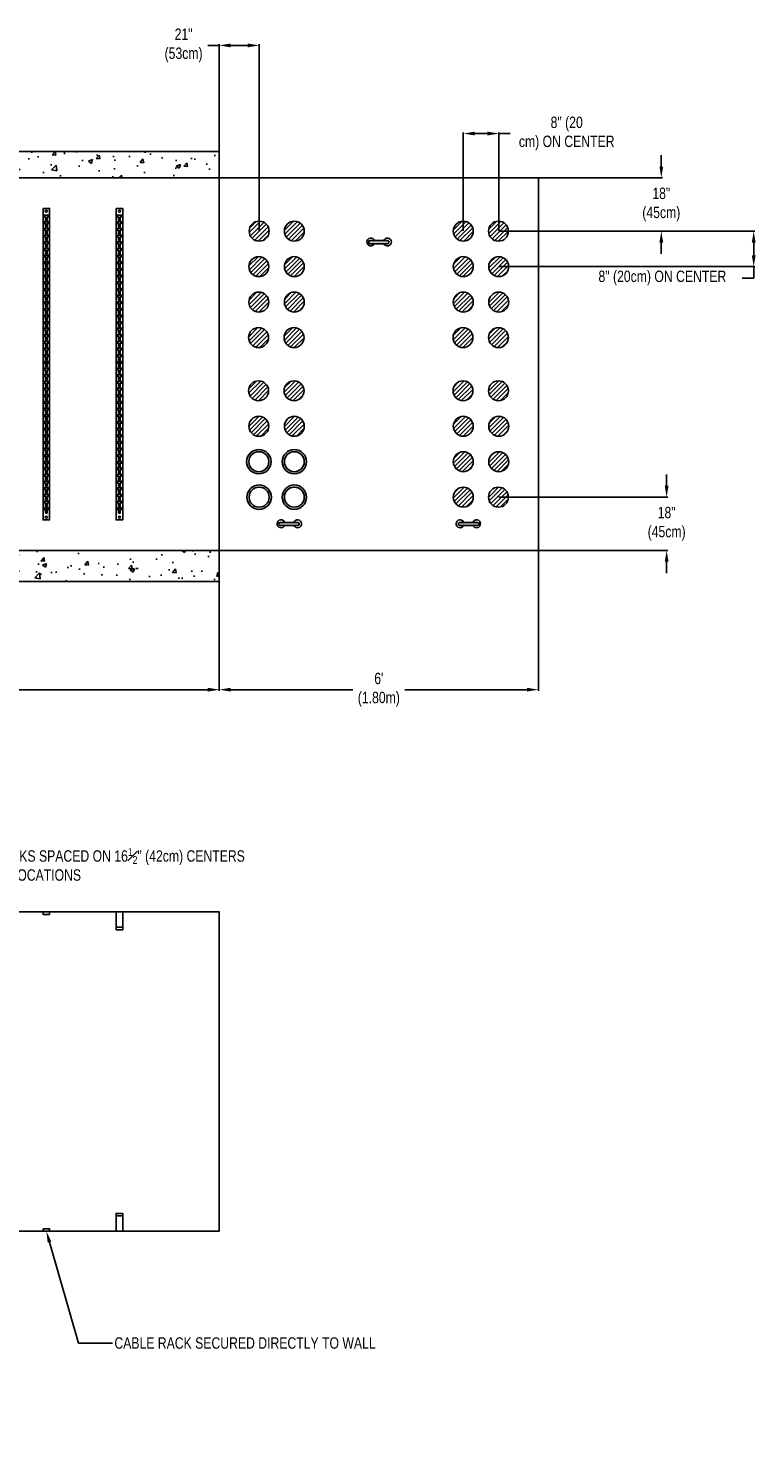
# Model space of a CAD drawing. Header units: inches. Extents: x 65 to 2519, y -54 to 399.
# Tile 10 of 21: x 872 to 991, y 15 to 248. Entities that reach past the tile are written whole.
import ezdxf
from ezdxf import colors
from ezdxf.entities.mleader import LeaderData, LeaderLine
from ezdxf.math import Vec2, Vec3

# ---------------------------------------------------------------- set-up
doc = ezdxf.new("R2010")
doc.units = ezdxf.units.IN
doc.header["$MEASUREMENT"] = 0
for name, color, linetype in [('Dimension', 7, 'Continuous'), ('Drawing Notes', 7, 'Continuous'), ('Manhole', 30, 'Continuous')]:
    doc.layers.add(name, color=color, linetype=linetype)
doc.styles.add('120', font='FSIMPLEX.SHX', dxfattribs={"width": 0.8, "height": 1.8674})
doc.styles.get("Standard").update_dxf_attribs({"font": 'fsimplex.shx', "width": 0.8})
doc.dimstyles.get("Standard").update_dxf_attribs({"dimtxt": 1.8674, "dimasz": 1.8674, "dimexe": 0.18, "dimexo": 0.0625, "dimgap": 0.09, "dimtad": 0, "dimtih": 1, "dimtoh": 1, "dimdec": 4, "dimzin": 0, "dimdsep": 46, "dimtxsty": '120', "dimcen": 0.09, "dimclrd": 256, "dimclre": 256, "dimclrt": 256, "dimadec": 0, "dimazin": 0, "dimtfac": 1, "dimtdec": 4, "dimtofl": 0, "dimtmove": 0, "dimatfit": 3, "dimfxl": 1, "dimtolj": 1, "dimtzin": 0, "dimarcsym": 0})
pattern_1 = [(45, (0, 0), (-0.3535533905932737, 0.3535533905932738), [])]
pattern_2 = [(45, (0, 9.4777895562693), (-0.3535533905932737, 0.3535533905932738), [])]

# ---------------------------------------------------------------- blocks, each defined once
blk = doc.blocks.new('Pulling_in_iron_ A')
h = blk.add_hatch(color=256)
h.dxf.hatch_style = 1
edge = h.paths.add_edge_path()
edge.add_line((-0.01703741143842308, 0.2298682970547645), (2.828073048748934, 0.2298682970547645))
edge.add_arc((2.828073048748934, -0.02752934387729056), 0.2573976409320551, -90, 90, ccw=False)
edge.add_line((2.828073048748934, -0.2849269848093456), (-0.01703741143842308, -0.284926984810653))
edge.add_arc((-0.01775485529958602, -0.02752934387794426), 0.2573986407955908, 89.84030001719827, 270.1596999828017, ccw=False)
at = {"linetype": 'Continuous'}
blk.add_lwpolyline([(-0.01703741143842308, 0.2298682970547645), (2.828073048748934, 0.2298682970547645, -0.9999999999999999), (2.828073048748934, -0.2849269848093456), (-0.01703741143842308, -0.284926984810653, -1.002791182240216)], format="xyb", close=True, dxfattribs=at)
for centre, start, end in [((0, 0), 20.77905878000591, 333.9127308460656), ((2.704610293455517, 0), 206.0872691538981, 159.2209412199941)]:
    blk.add_arc(centre, 0.6479447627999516, start, end, dxfattribs=at)
blk = doc.blocks.new('Slot')
blk.add_lwpolyline([(0.4532953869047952, 1.007237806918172), (0.4532953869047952, 0.7163091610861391), (0.1454643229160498, 0.7163091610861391), (0.1454643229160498, 0.1006470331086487), (-0.1454643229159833, 0.1006470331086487), (-0.1454643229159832, 0.7163091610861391), (-0.4532953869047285, 0.7163091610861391), (-0.4532953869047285, 1.007237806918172)], close=True)
blk = doc.blocks.new('47_Hole_Rack')
at = {"color": 2}
blk.add_line((1.13686837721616e-13, -24.50410414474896), (1.13686837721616e-13, -25.71132414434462), dxfattribs=at)
blk.add_line((0.09196631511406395, -48.53237117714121), (0.09196631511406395, -49.37903953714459))
blk.add_lwpolyline([(-0.5439544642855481, 0.4532953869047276), (0.5439544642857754, 0.4532953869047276), (0.5439544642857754, -50.49710610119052), (-0.5439544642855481, -50.49710610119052)], close=True)
for centre, radius in [((0, 0), 0.1813181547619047), ((1.13686837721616e-13, -50.04360535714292), 0.1813)]:
    blk.add_circle(centre, radius)
at = {"color": 2, "xscale": 0.9339035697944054, "yscale": 0.9339035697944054, "zscale": 0.9339035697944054}
for p in [(1.13686837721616e-13, -1.605237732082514), (1.13686837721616e-13, -2.693146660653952), (1.13686837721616e-13, -3.781055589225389), (1.13686837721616e-13, -4.868964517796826), (1.13686837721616e-13, -5.956873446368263), (1.13686837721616e-13, -7.044782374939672), (1.13686837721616e-13, -8.132691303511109), (1.13686837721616e-13, -9.220600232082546), (1.13686837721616e-13, -10.30850916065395), (1.13686837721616e-13, -11.39641808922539), (1.13686837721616e-13, -12.48432701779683), (1.13686837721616e-13, -13.57223594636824), (1.13686837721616e-13, -14.66014487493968), (1.13686837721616e-13, -15.74805380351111), (1.13686837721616e-13, -16.83596273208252), (1.13686837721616e-13, -17.92387166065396), (1.13686837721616e-13, -19.0117805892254), (1.13686837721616e-13, -20.09968951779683), (1.13686837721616e-13, -21.18759844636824), (1.13686837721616e-13, -22.27550737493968), (1.13686837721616e-13, -23.36341630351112), (1.13686837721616e-13, -24.45132523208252), (1.13686837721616e-13, -25.53923416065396), (1.13686837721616e-13, -26.62713416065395), (1.13686837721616e-13, -27.71503416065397), (1.13686837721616e-13, -28.80293416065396), (1.13686837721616e-13, -29.89083416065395), (1.13686837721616e-13, -30.97873416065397), (1.13686837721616e-13, -32.06663416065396), (1.13686837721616e-13, -33.15453416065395), (1.13686837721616e-13, -34.24243416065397), (1.13686837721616e-13, -35.33033416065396), (1.13686837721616e-13, -36.41823416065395), (1.13686837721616e-13, -37.50613416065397), (1.13686837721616e-13, -38.59403416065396), (1.13686837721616e-13, -39.68193416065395), (1.13686837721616e-13, -40.76983416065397), (1.13686837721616e-13, -41.85773416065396), (1.13686837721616e-13, -42.94563416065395), (1.13686837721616e-13, -44.03353416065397), (1.13686837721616e-13, -45.12143416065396), (1.13686837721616e-13, -46.20933416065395), (1.13686837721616e-13, -47.29723416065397), (1.13686837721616e-13, -48.38513416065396), (1.13686837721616e-13, -49.47303416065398)]:
    blk.add_blockref('Slot', p, dxfattribs=at)
blk = doc.blocks.new('*D39')
at = {"layer": 'Defpoints', "color": 0, "transparency": 16777216}
for p in [(948.5393057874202, 214.335603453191, 1.556166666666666e-07), (948.5869451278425, 208.5334225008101, 1.556166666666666e-07), (990.2959294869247, 208.53342250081)]:
    blk.add_point(p, dxfattribs=at)
at = {"layer": 'Dimension', "lineweight": -2, "transparency": 16777216}
for p, q in [((948.6018057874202, 214.335603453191), (990.4759294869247, 214.335603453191)), ((990.2959294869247, 212.468203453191), (990.2959294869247, 210.4008225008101)), ((948.6494451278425, 208.5334225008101), (990.4759294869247, 208.53342250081)), ((990.2959294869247, 206.66602250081), (988.4285294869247, 206.66602250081)), ((990.2959294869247, 208.53342250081), (990.2959294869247, 206.66602250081))]:
    blk.add_line(p, q, dxfattribs=at)
at = {"layer": 'Dimension', "transparency": 16777216}
for points in [[(989.9846961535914, 212.468203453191), (990.607162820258, 212.468203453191), (990.2959294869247, 214.335603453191)], [(989.9846961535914, 210.4008225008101), (990.607162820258, 210.4008225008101), (990.2959294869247, 208.53342250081)]]:
    blk.add_solid(points, dxfattribs=at)
at = {"layer": 'Dimension', "transparency": 16777216, "insert": (975.3556532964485, 206.6660225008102), "char_height": 1.8674, "attachment_point": 5, "style": '120'}
blk.add_mtext('\\A1;8" (20cm) ON CENTER', dxfattribs=at)
blk = doc.blocks.new('*D40')
at = {"layer": 'Defpoints', "color": 0, "transparency": 16777216}
for p in [(948.6018057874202, 230.300647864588), (942.7847641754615, 214.335603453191, 1.556166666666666e-07), (948.6018057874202, 214.335603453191)]:
    blk.add_point(p, dxfattribs=at)
at = {"layer": 'Dimension', "lineweight": -2, "transparency": 16777216}
for p, q in [((942.7847641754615, 214.398103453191), (942.7847641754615, 230.480647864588)), ((944.6521641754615, 230.300647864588), (946.7344057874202, 230.300647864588)), ((948.6018057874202, 214.398103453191), (948.6018057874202, 230.480647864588)), ((948.6018057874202, 230.300647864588), (950.4692057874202, 230.300647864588))]:
    blk.add_line(p, q, dxfattribs=at)
at = {"layer": 'Dimension', "transparency": 16777216}
for points in [[(944.6521641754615, 230.6118811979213), (944.6521641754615, 229.9894145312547), (942.7847641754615, 230.300647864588)], [(946.7344057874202, 230.6118811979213), (946.7344057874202, 229.9894145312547), (948.6018057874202, 230.300647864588)]]:
    blk.add_solid(points, dxfattribs=at)
at = {"layer": 'Dimension', "transparency": 16777216, "insert": (959.7005734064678, 230.300647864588), "char_height": 1.8674, "attachment_point": 5, "style": '120'}
blk.add_mtext('\\A1;8" (20\\Pcm) ON CENTER', dxfattribs=at)
blk = doc.blocks.new('*D41')
at = {"layer": 'Defpoints', "color": 0, "transparency": 16777216}
for p in [(948.6018057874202, 223.0388748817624), (975.1793022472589, 223.0388748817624), (948.6018057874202, 214.335603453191)]:
    blk.add_point(p, dxfattribs=at)
at = {"layer": 'Dimension', "lineweight": -2, "transparency": 16777216}
for p, q in [((975.1793022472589, 224.9062748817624), (975.1793022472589, 226.7736748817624)), ((948.6643057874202, 223.0388748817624), (975.3593022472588, 223.0388748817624)), ((948.6643057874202, 214.335603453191), (975.3593022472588, 214.335603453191)), ((975.1793022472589, 212.468203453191), (975.1793022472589, 210.600803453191))]:
    blk.add_line(p, q, dxfattribs=at)
at = {"layer": 'Dimension', "transparency": 16777216}
for points in [[(974.8680689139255, 224.9062748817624), (975.4905355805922, 224.9062748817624), (975.1793022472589, 223.0388748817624)], [(974.8680689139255, 212.468203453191), (975.4905355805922, 212.468203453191), (975.1793022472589, 214.335603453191)]]:
    blk.add_solid(points, dxfattribs=at)
at = {"layer": 'Dimension', "transparency": 16777216, "insert": (975.1793022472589, 218.6872391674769), "char_height": 1.8674, "attachment_point": 5, "style": '120'}
blk.add_mtext('\\A1;18"\\P(45cm)', dxfattribs=at)
blk = doc.blocks.new('*D42')
at = {"layer": 'Defpoints', "color": 0, "transparency": 16777216}
for p in [(948.5393057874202, 170.8192463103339, 1.556166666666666e-07), (948.5393057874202, 162.1159748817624, 1.556166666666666e-07), (976.0521667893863, 162.1159748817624)]:
    blk.add_point(p, dxfattribs=at)
at = {"layer": 'Dimension', "lineweight": -2, "transparency": 16777216}
for p, q in [((976.0521667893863, 172.6866463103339), (976.0521667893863, 174.5540463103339)), ((948.6018057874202, 170.8192463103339), (976.2321667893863, 170.8192463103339)), ((948.6018057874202, 162.1159748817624), (976.2321667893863, 162.1159748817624)), ((976.0521667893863, 160.2485748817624), (976.0521667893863, 158.3811748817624))]:
    blk.add_line(p, q, dxfattribs=at)
at = {"layer": 'Dimension', "transparency": 16777216}
for points in [[(975.740933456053, 172.6866463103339), (976.3634001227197, 172.6866463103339), (976.0521667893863, 170.8192463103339)], [(975.740933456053, 160.2485748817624), (976.3634001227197, 160.2485748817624), (976.0521667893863, 162.1159748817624)]]:
    blk.add_solid(points, dxfattribs=at)
at = {"layer": 'Dimension', "transparency": 16777216, "insert": (976.0521667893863, 166.4676105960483), "char_height": 1.8674, "attachment_point": 5, "style": '120'}
blk.add_mtext('\\A1;18"\\P(45cm)', dxfattribs=at)
blk = doc.blocks.new('*D43')
at = {"layer": 'Defpoints', "color": 0, "transparency": 16777216}
for p in [(902.8610023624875, 244.7189663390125), (902.8610023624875, 214.5414957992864, 1.556166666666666e-07), (909.3884559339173, 214.335603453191, 1.556166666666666e-07)]:
    blk.add_point(p, dxfattribs=at)
at = {"layer": 'Dimension', "lineweight": -2, "transparency": 16777216}
for p, q in [((902.8610023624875, 244.7189663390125), (900.9936023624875, 244.7189663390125)), ((902.8610023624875, 214.6039957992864), (902.8610023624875, 244.8989663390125)), ((907.5210559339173, 244.7189663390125), (904.7284023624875, 244.7189663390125)), ((909.3884559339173, 214.398103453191), (909.3884559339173, 244.8989663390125))]:
    blk.add_line(p, q, dxfattribs=at)
at = {"layer": 'Dimension', "transparency": 16777216}
for points in [[(904.7284023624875, 245.0301996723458), (904.7284023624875, 244.4077330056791), (902.8610023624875, 244.7189663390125)], [(907.5210559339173, 245.0301996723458), (907.5210559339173, 244.4077330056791), (909.3884559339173, 244.7189663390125)]]:
    blk.add_solid(points, dxfattribs=at)
at = {"layer": 'Dimension', "transparency": 16777216, "insert": (897.0265242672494, 244.7189663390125), "char_height": 1.8674, "attachment_point": 5, "style": '120'}
blk.add_mtext('\\A1;21"\\P(53cm)', dxfattribs=at)
blk = doc.blocks.new('*D44')
at = {"layer": 'Defpoints', "color": 0, "transparency": 16777216}
for p in [(798.4217801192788, 157.039066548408, 1.556166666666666e-07), (902.8610023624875, 157.0390665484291), (798.4217801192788, 139.3329969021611)]:
    blk.add_point(p, dxfattribs=at)
at = {"layer": 'Dimension', "lineweight": -2, "transparency": 16777216}
for p, q in [((798.4217801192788, 156.976566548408), (798.4217801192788, 139.1529969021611)), ((902.8610023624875, 156.9765665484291), (902.8610023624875, 139.1529969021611)), ((800.2891801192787, 139.3329969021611), (846.2474788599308, 139.3329969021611)), ((900.9936023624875, 139.3329969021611), (855.0353036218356, 139.3329969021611))]:
    blk.add_line(p, q, dxfattribs=at)
at = {"layer": 'Dimension', "transparency": 16777216}
for points in [[(800.2891801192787, 139.6442302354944), (800.2891801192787, 139.0217635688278), (798.4217801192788, 139.3329969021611)], [(900.9936023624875, 139.6442302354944), (900.9936023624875, 139.0217635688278), (902.8610023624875, 139.3329969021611)]]:
    blk.add_solid(points, dxfattribs=at)
at = {"layer": 'Dimension', "transparency": 16777216, "insert": (850.6413912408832, 139.3329969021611), "char_height": 1.8674, "attachment_point": 5, "style": '120'}
blk.add_mtext("\\A1;12'\\P(3.65m)", dxfattribs=at)
blk = doc.blocks.new('*D45')
at = {"layer": 'Defpoints', "color": 0, "transparency": 16777216}
for p in [(902.8610023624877, 162.1159748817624, 1.556166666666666e-07), (955.0806134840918, 162.1159748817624), (955.0806134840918, 139.3335821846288)]:
    blk.add_point(p, dxfattribs=at)
at = {"layer": 'Dimension', "lineweight": -2, "transparency": 16777216}
for p, q in [((902.8610023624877, 162.0534748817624), (902.8610023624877, 139.1535821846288)), ((955.0806134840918, 162.0534748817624), (955.0806134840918, 139.1535821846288)), ((904.7284023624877, 139.3335821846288), (924.7191736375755, 139.3335821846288)), ((953.2132134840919, 139.3335821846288), (933.2224422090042, 139.3335821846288))]:
    blk.add_line(p, q, dxfattribs=at)
at = {"layer": 'Dimension', "transparency": 16777216}
for points in [[(904.7284023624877, 139.6448155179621), (904.7284023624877, 139.0223488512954), (902.8610023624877, 139.3335821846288)], [(953.2132134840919, 139.6448155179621), (953.2132134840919, 139.0223488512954), (955.0806134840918, 139.3335821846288)]]:
    blk.add_solid(points, dxfattribs=at)
at = {"layer": 'Dimension', "transparency": 16777216, "insert": (928.9708079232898, 139.3335821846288), "char_height": 1.8674, "attachment_point": 5, "style": '120'}
blk.add_mtext("\\A1;6'\\P(1.80m)", dxfattribs=at)
blk = doc.blocks.new('L_Bracket')
for points in [[(-0.5439544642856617, -2.495682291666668), (-0.5439544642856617, 0), (0.5439544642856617, 0), (0.5439544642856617, -2.495682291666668)], [(-0.5439544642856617, -2.495682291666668), (-0.5439544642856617, -2.904066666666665), (0.5439544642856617, -2.904066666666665), (0.5439544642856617, -2.495682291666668)]]:
    blk.add_lwpolyline(points, close=True)

msp = doc.modelspace()

# ---------------------------------------------------------------- hatches: boundary and pattern name
h = msp.add_hatch()
h.set_pattern_fill('ANSI31', color=256, scale=4)
h.set_pattern_definition(pattern_2)
edge = h.paths.add_edge_path()
edge.add_arc((915.1429975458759, 214.335603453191), 1.631863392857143, 0, 360)
edge = h.paths.add_edge_path()
edge.add_arc((915.1429975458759, 208.5334225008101), 1.631863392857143, 0, 360)
edge = h.paths.add_edge_path()
edge.add_arc((909.340816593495, 208.5334225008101), 1.631863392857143, 0, 360)
edge = h.paths.add_edge_path()
edge.add_arc((909.340816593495, 202.7312415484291), 1.631863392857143, 0, 360)
edge = h.paths.add_edge_path()
edge.add_arc((915.1429975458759, 202.7312415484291), 1.631863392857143, 0, 360)
h = msp.add_hatch()
h.set_pattern_fill('ANSI31', color=256, scale=4)
h.set_pattern_definition(pattern_1)
edge = h.paths.add_edge_path()
edge.add_arc((909.3884559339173, 214.335603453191), 1.631863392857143, 0, 360)
h = msp.add_hatch()
h.set_pattern_fill('ANSI31', color=256, scale=4)
h.set_pattern_definition(pattern_2)
edge = h.paths.add_edge_path()
edge.add_arc((942.7847641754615, 214.335603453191), 1.631863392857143, 0, 360)
edge = h.paths.add_edge_path()
edge.add_arc((942.7847641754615, 208.5334225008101), 1.631863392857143, 0, 360)
edge = h.paths.add_edge_path()
edge.add_arc((948.5869451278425, 208.5334225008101), 1.631863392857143, 0, 360)
edge = h.paths.add_edge_path()
edge.add_arc((948.5869451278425, 202.7312415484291), 1.631863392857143, 0, 360)
edge = h.paths.add_edge_path()
edge.add_arc((942.7847641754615, 202.7312415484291), 1.631863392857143, 0, 360)
h = msp.add_hatch()
h.set_pattern_fill('ANSI31', color=256, scale=4)
h.set_pattern_definition(pattern_2)
edge = h.paths.add_edge_path()
edge.add_arc((948.5393057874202, 214.335603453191), 1.631863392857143, 0, 360)
h = msp.add_hatch()
h.set_pattern_fill('ANSI31', color=256, scale=4)
h.set_pattern_definition(pattern_1)
edge = h.paths.add_edge_path()
edge.add_arc((909.2931772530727, 196.9290605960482), 1.631863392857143, 0, 360)
edge = h.paths.add_edge_path()
edge.add_arc((915.0953582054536, 196.9290605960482), 1.631863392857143, 0, 360)
edge = h.paths.add_edge_path()
edge.add_arc((942.7371248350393, 196.9290605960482), 1.631863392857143, 0, 360)
edge = h.paths.add_edge_path()
edge.add_arc((948.5393057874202, 196.9290605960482), 1.631863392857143, 0, 360)
edge = h.paths.add_edge_path()
edge.add_arc((909.2931772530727, 188.2257891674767), 1.631863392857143, 0, 360)
edge = h.paths.add_edge_path()
edge.add_arc((915.0953582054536, 188.2257891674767), 1.631863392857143, 0, 360)
edge = h.paths.add_edge_path()
edge.add_arc((942.7371248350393, 188.2257891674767), 1.631863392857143, 0, 360)
edge = h.paths.add_edge_path()
edge.add_arc((948.5393057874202, 188.2257891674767), 1.631863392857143, 0, 360)
h = msp.add_hatch()
h.set_pattern_fill('ANSI31', color=256, scale=4)
h.set_pattern_definition([(45, (-39.19848919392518, 21.0821514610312), (-0.3535533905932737, 0.3535533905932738), [])])
edge = h.paths.add_edge_path()
edge.add_arc((909.340816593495, 182.4236082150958), 1.631863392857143, 0, 360)
h = msp.add_hatch()
h.set_pattern_fill('ANSI31', color=256, scale=4)
h.set_pattern_definition([(45, (-33.39630824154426, 21.0821514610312), (-0.3535533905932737, 0.3535533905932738), [])])
edge = h.paths.add_edge_path()
edge.add_arc((915.1429975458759, 182.4236082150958), 1.631863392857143, 0, 360)
h = msp.add_hatch()
h.set_pattern_fill('ANSI31', color=256, scale=4)
h.set_pattern_definition(pattern_2)
edge = h.paths.add_edge_path()
edge.add_arc((942.7847641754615, 170.8192463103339), 1.631863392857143, 0, 360)
edge = h.paths.add_edge_path()
edge.add_arc((942.7847641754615, 176.6214272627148), 1.631863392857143, 0, 360)
edge = h.paths.add_edge_path()
edge.add_arc((948.5869451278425, 176.6214272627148), 1.631863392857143, 0, 360)
edge = h.paths.add_edge_path()
edge.add_arc((948.5869451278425, 182.4236082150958), 1.631863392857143, 0, 360)
edge = h.paths.add_edge_path()
edge.add_arc((942.7847641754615, 182.4236082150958), 1.631863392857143, 0, 360)
h = msp.add_hatch()
h.set_pattern_fill('ANSI31', color=256, scale=4)
h.set_pattern_definition(pattern_2)
edge = h.paths.add_edge_path()
edge.add_arc((948.5393057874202, 170.8192463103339), 1.631863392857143, 0, 360)
at = {"layer": 'Dimension'}
h = msp.add_hatch(dxfattribs=at)
h.set_pattern_fill('AR-CONC', color=256)
h.set_pattern_definition([(49.99999999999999, (0, 0), (7.172601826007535, -0.6275213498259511), [0.75, -8.25]), (355, (0, 0), (-1.38751333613, 7.521921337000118), [0.6, -6.6]), (100.45144446, (0.59771681, -0.05229344), (5.78508846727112, 6.894399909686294), [0.6374019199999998, -7.011421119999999]), (46.18420000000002, (0, 2), (10.67241330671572, -1.655192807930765), [1.125, -12.375]), (96.63563549, (0.88936745, 1.86206693), (9.346619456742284, 9.741186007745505), [0.95610342, -10.5171376]), (351.1841639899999, (0, 2), (9.346619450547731, 9.741186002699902), [0.9, -9.90000001]), (21, (1, 1.5), (5.969070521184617, -4.026188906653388), [0.75, -8.25]), (326.0000000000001, (1, 1.5), (2.433153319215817, 7.25150045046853), [0.6, -6.6]), (71.45144474, (1.49742254, 1.16448426), (8.402223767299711, 3.225311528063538), [0.6374019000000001, -7.01142112]), (37.50000000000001, (0, 0), (0.1215985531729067, 3.328938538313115), [0, -6.52, 0, -6.7, 0, -6.625]), (7.499999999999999, (0, 0), (2.630695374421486, 3.944117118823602), [0, -3.82, 0, -6.37, 0, -2.525]), (327.5, (-2.23, 0), (5.33822436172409, -0.2255487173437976), [0, -2.5, 0, -7.8, 0, -10.35]), (317.5, (-3.23, 0), (5.831861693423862, 1.001049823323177), [0, -3.25, 0, -5.18, 0, -7.35])])
h.paths.add_polyline_path([(836.6675170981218, 227.3905105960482), (836.6675170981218, 230.6310048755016), (834.1156203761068, 230.6309319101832), (833.7007990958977, 231.9860058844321), (832.1691866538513, 231.9860058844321), (832.1691866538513, 227.3905105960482), (798.4217801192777, 227.3905105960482), (798.4217801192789, 223.0388748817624), (835.8970714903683, 223.0388748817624)])
h.paths.add_polyline_path([(902.8610023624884, 227.3905105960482), (869.1135958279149, 227.3905105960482), (869.1135958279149, 231.9860058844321), (867.5819833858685, 231.9860058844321), (867.1671621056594, 230.6309319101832), (864.6152653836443, 230.6310048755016), (864.6152653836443, 227.3905105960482), (865.3857109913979, 223.0388748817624), (902.8610023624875, 223.0388748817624)])
h.paths.add_polyline_path([(902.8610023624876, 162.1159748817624), (856.7237592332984, 162.1159748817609), (856.005790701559, 160.3027933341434), (850.6415293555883, 160.3027933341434), (850.6413912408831, 157.0390665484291), (902.8610023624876, 157.0390665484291)])
h.paths.add_polyline_path([(850.6413912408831, 160.3025663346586), (845.2772680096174, 160.3027933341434), (844.559023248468, 162.1159748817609), (798.4217801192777, 162.1159748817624), (798.4217801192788, 157.0390665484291), (850.6413912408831, 157.0390665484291)])
at = {"layer": 'Manhole'}
h = msp.add_hatch(color=256, dxfattribs=at)
h.dxf.hatch_style = 1
h.paths.add_polyline_path([(913.1481258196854, 170.8192463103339, 1), (917.1378692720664, 170.8192463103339, 1)])
h.paths.add_polyline_path([(916.774860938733, 170.8192463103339, -1), (913.5111341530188, 170.8192463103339, -1)], flags=16)
h.paths.add_polyline_path([(917.1378692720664, 176.6214272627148, 1), (913.1481258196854, 176.6214272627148, 1)])
h.paths.add_polyline_path([(913.5111341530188, 176.6214272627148, -1), (916.774860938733, 176.6214272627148, -1)], flags=16)
h.paths.add_polyline_path([(911.3356883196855, 176.6214272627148, 1), (907.3459448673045, 176.6214272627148, 1)])
h.paths.add_polyline_path([(907.7089532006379, 176.6214272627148, -1), (910.9726799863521, 176.6214272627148, -1)], flags=16)
h.paths.add_polyline_path([(907.3935842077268, 170.8192463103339, 1), (911.3833276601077, 170.8192463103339, 1)])
h.paths.add_polyline_path([(911.0203193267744, 170.8192463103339, -1), (907.7565925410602, 170.8192463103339, -1)], flags=16)

# ---------------------------------------------------------------- linework, layer by layer
at = {"color": 2}
msp.add_line((886.5423662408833, 193.0952260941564, 1.556166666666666e-07), (886.5423662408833, 191.8880060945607, 1.556166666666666e-07), dxfattribs=at)
msp.add_line((886.6343325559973, 169.0669590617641, 1.556166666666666e-07), (886.6343325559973, 168.2202907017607, 1.556166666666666e-07))
at = {"linetype": 'Continuous', "elevation": 1.556166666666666e-07}
msp.add_lwpolyline([(902.8610023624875, 163.3732252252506), (902.8610023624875, 163.3732252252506), (902.8610023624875, 223.71490199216)], dxfattribs=at)
at = {"elevation": 1.556166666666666e-07}
for points in [[(885.9984117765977, 218.0526256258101), (887.086320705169, 218.0526256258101), (887.086320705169, 167.1022241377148), (885.9984117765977, 167.1022241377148)], [(874.031420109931, 102.9788185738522), (874.031420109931, 102.5704341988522), (875.1193290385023, 102.5704341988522), (875.1193290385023, 102.9788185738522)], [(874.031420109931, 51.16759182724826), (874.031420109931, 50.75920745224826), (875.1193290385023, 50.75920745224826), (875.1193290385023, 51.16759182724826)]]:
    msp.add_lwpolyline(points, close=True, dxfattribs=at)
for centre, radius in [((886.5423662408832, 217.5993302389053, 1.556166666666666e-07), 0.1813181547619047), ((909.3884559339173, 214.335603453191, 1.556166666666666e-07), 1.631863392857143), ((915.1429975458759, 214.335603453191, 1.556166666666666e-07), 1.631863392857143), ((942.7847641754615, 214.335603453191, 1.556166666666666e-07), 1.631863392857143), ((948.5393057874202, 214.335603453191, 1.556166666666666e-07), 1.631863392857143), ((909.340816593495, 208.5334225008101, 1.556166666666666e-07), 1.631863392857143), ((915.1429975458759, 208.5334225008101, 1.556166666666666e-07), 1.631863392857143), ((942.7847641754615, 208.5334225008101, 1.556166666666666e-07), 1.631863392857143), ((948.5869451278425, 208.5334225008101, 1.556166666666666e-07), 1.631863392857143), ((909.340816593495, 202.7312415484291, 1.556166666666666e-07), 1.631863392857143), ((915.1429975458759, 202.7312415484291, 1.556166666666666e-07), 1.631863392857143), ((942.7847641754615, 202.7312415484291, 1.556166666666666e-07), 1.631863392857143), ((948.5869451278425, 202.7312415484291, 1.556166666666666e-07), 1.631863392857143), ((909.2931772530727, 196.9290605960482, 1.556166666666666e-07), 1.631863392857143), ((915.0953582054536, 196.9290605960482, 1.556166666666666e-07), 1.631863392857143), ((942.7371248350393, 196.9290605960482, 1.556166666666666e-07), 1.631863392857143), ((948.5393057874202, 196.9290605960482, 1.556166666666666e-07), 1.631863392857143), ((909.2931772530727, 188.2257891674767, 1.556166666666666e-07), 1.631863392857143), ((915.0953582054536, 188.2257891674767, 1.556166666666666e-07), 1.631863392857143), ((942.7371248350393, 188.2257891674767, 1.556166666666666e-07), 1.631863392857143), ((948.5393057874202, 188.2257891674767, 1.556166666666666e-07), 1.631863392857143), ((909.340816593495, 182.4236082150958, 1.556166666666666e-07), 1.631863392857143), ((915.1429975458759, 182.4236082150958, 1.556166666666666e-07), 1.631863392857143), ((942.7847641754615, 182.4236082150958, 1.556166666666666e-07), 1.631863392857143), ((948.5869451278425, 182.4236082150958, 1.556166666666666e-07), 1.631863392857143), ((942.7847641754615, 176.6214272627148, 1.556166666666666e-07), 1.631863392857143), ((948.5869451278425, 176.6214272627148, 1.556166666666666e-07), 1.631863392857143), ((942.7847641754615, 170.8192463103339, 1.556166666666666e-07), 1.631863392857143), ((948.5393057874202, 170.8192463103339, 1.556166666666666e-07), 1.631863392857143), ((886.5423662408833, 167.5557248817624, 1.556166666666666e-07), 0.1813)]:
    msp.add_circle(centre, radius)
at = {"layer": 'Manhole', "linetype": 'Continuous', "elevation": 1.556166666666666e-07}
msp.add_lwpolyline([(864.6152653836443, 230.6310413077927), (864.6152653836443, 227.3905105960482), (865.3857109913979, 223.0388748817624), (902.8610023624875, 223.0388748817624), (902.8610023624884, 227.3905105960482), (869.1135958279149, 227.3905105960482), (869.1135958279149, 231.9860058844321), (867.5819833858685, 231.9860058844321), (867.1671621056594, 230.6309319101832), (864.6152653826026, 230.6310048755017)], dxfattribs=at)
at = {"layer": 'Manhole', "elevation": 1.556166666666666e-07}
for points in [[(798.4217801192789, 223.0388748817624), (902.8610023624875, 223.0388748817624), (902.8610023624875, 162.1159748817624), (798.4217801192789, 162.1159748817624)], [(902.8610023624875, 223.0388748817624), (955.0806134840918, 223.0388748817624), (955.0806134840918, 162.1159748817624), (902.8610023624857, 162.1159748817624)], [(902.8610023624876, 162.1159748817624), (902.8610023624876, 157.0390665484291), (850.6413912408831, 157.0390665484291), (850.6415293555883, 160.3027933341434), (856.005790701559, 160.3027933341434), (856.7237592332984, 162.1159748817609)]]:
    msp.add_lwpolyline(points, close=True, dxfattribs=at)
at = {"layer": 'Manhole'}
msp.add_lwpolyline([(798.4217801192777, 102.9788185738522), (902.8610023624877, 102.9788185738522), (902.8610023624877, 50.75920745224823), (798.4217801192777, 50.75920745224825), (798.4217801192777, 102.9788185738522)], dxfattribs=at)
for centre, radius in [((909.340816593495, 176.6214272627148, 1.556166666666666e-07), 1.994871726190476), ((909.340816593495, 176.6214272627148, 1.556166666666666e-07), 1.631863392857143), ((915.1429975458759, 176.6214272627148, 1.556166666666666e-07), 1.994871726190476), ((915.1429975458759, 176.6214272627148, 1.556166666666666e-07), 1.631863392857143), ((909.3884559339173, 170.8192463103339, 1.556166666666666e-07), 1.994871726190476), ((909.3884559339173, 170.8192463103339, 1.556166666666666e-07), 1.631863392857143), ((915.1429975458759, 170.8192463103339, 1.556166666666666e-07), 1.994871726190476), ((915.1429975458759, 170.8192463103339, 1.556166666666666e-07), 1.631863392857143)]:
    msp.add_circle(centre, radius, dxfattribs=at)

# ---------------------------------------------------------------- block references
for name, p in [('47_Hole_Rack', (874.5753745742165, 217.5993302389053, 1.556166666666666e-07)), ('Pulling_in_iron_ A', (942.247144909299, 166.4676105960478, 1.556166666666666e-07)), ('L_Bracket', (886.5423662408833, 102.9788185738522, 1.556166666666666e-07))]:
    msp.add_blockref(name, p)
at = {"color": 2, "xscale": 0.9339035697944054, "yscale": 0.9339035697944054, "zscale": 0.9339035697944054}
for p in [(886.5423662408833, 215.9940925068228, 1.556166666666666e-07), (886.5423662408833, 214.9061835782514, 1.556166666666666e-07), (886.5423662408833, 213.8182746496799, 1.556166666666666e-07), (886.5423662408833, 212.7303657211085, 1.556166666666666e-07), (886.5423662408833, 211.6424567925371, 1.556166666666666e-07), (886.5423662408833, 210.5545478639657, 1.556166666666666e-07), (886.5423662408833, 209.4666389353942, 1.556166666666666e-07), (886.5423662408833, 208.3787300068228, 1.556166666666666e-07), (886.5423662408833, 207.2908210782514, 1.556166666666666e-07), (886.5423662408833, 206.2029121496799, 1.556166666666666e-07), (886.5423662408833, 205.1150032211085, 1.556166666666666e-07), (886.5423662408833, 204.0270942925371, 1.556166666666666e-07), (886.5423662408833, 202.9391853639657, 1.556166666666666e-07), (886.5423662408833, 201.8512764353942, 1.556166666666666e-07), (886.5423662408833, 200.7633675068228, 1.556166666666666e-07), (886.5423662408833, 199.6754585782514, 1.556166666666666e-07), (886.5423662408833, 198.5875496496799, 1.556166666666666e-07), (886.5423662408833, 197.4996407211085, 1.556166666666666e-07), (886.5423662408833, 196.4117317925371, 1.556166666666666e-07), (886.5423662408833, 195.3238228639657, 1.556166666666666e-07), (886.5423662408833, 194.2359139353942, 1.556166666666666e-07), (886.5423662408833, 193.1480050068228, 1.556166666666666e-07), (886.5423662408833, 192.0600960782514, 1.556166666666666e-07), (886.5423662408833, 190.9721960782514, 1.556166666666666e-07), (886.5423662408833, 189.8842960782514, 1.556166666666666e-07), (886.5423662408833, 188.7963960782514, 1.556166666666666e-07), (886.5423662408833, 187.7084960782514, 1.556166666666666e-07), (886.5423662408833, 186.6205960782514, 1.556166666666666e-07), (886.5423662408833, 185.5326960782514, 1.556166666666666e-07), (886.5423662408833, 184.4447960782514, 1.556166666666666e-07), (886.5423662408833, 183.3568960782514, 1.556166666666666e-07), (886.5423662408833, 182.2689960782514, 1.556166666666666e-07), (886.5423662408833, 181.1810960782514, 1.556166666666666e-07), (886.5423662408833, 180.0931960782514, 1.556166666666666e-07), (886.5423662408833, 179.0052960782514, 1.556166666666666e-07), (886.5423662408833, 177.9173960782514, 1.556166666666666e-07), (886.5423662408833, 176.8294960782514, 1.556166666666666e-07), (886.5423662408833, 175.7415960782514, 1.556166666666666e-07), (886.5423662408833, 174.6536960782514, 1.556166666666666e-07), (886.5423662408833, 173.5657960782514, 1.556166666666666e-07), (886.5423662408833, 172.4778960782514, 1.556166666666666e-07), (886.5423662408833, 171.3899960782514, 1.556166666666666e-07), (886.5423662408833, 170.3020960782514, 1.556166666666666e-07), (886.5423662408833, 169.2141960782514, 1.556166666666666e-07), (886.5423662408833, 168.1262960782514, 1.556166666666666e-07)]:
    msp.add_blockref('Slot', p, dxfattribs=at)
at = {"xscale": -1}
msp.add_blockref('Pulling_in_iron_ A', (930.3693986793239, 212.5633783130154, 1.556166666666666e-07), dxfattribs=at)
for name, p, rotation in [('Pulling_in_iron_ A', (915.6806168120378, 166.4676105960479, 1.556166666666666e-07), 359.9999999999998), ('L_Bracket', (886.5423662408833, 50.75920745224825, 1.556166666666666e-07), 180)]:
    msp.add_blockref(name, p, dxfattribs=dict(at, rotation=rotation))

# ---------------------------------------------------------------- dimensions: what is measured, and where the dimension line sits
at = {"layer": 'Dimension'}
for base, p1, p2, text, picture, middle in [((902.8610023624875, 244.7189663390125), (909.3884559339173, 214.335603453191, 1.556166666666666e-07), (902.8610023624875, 214.5414957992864, 1.556166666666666e-07), '21"\\P(53cm)', '*D43', (897.0265242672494, 244.7189663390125)), ((948.6018057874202, 230.300647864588), (942.7847641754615, 214.335603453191, 1.556166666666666e-07), (948.6018057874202, 214.335603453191), '8" (20\\Pcm) ON CENTER', '*D40', (959.7005734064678, 230.300647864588)), ((955.0806134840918, 139.3335821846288), (902.8610023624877, 162.1159748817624, 1.556166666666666e-07), (955.0806134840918, 162.1159748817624), "6'\\P(1.80m)", '*D45', (928.9708079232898, 139.3335821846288)), ((798.4217801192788, 139.3329969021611), (902.8610023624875, 157.0390665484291), (798.4217801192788, 157.039066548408, 1.556166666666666e-07), "12'\\P(3.65m)", '*D44', (850.6413912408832, 139.3329969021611))]:
    dim = msp.add_linear_dim(base=base, p1=p1, p2=p2, text=text, dimstyle='Standard', dxfattribs=at)
    dim.commit()
    dim.dimension.update_dxf_attribs({"geometry": picture, "text_midpoint": middle})
for base, p1, p2, picture, middle in [((975.1793022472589, 223.0388748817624), (948.6018057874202, 214.335603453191), (948.6018057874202, 223.0388748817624), '*D41', (975.1793022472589, 218.6872391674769)), ((976.0521667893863, 162.1159748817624), (948.5393057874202, 170.8192463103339, 1.556166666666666e-07), (948.5393057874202, 162.1159748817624, 1.556166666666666e-07), '*D42', (976.0521667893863, 166.4676105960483))]:
    dim = msp.add_linear_dim(base=base, p1=p1, p2=p2, angle=90, text='18"\\P(45cm)', dimstyle='Standard', dxfattribs=at)
    dim.commit()
    dim.dimension.update_dxf_attribs({"geometry": picture, "text_midpoint": middle})
dim = msp.add_linear_dim(base=(990.2959294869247, 208.53342250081), p1=(948.5393057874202, 214.335603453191, 1.556166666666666e-07), p2=(948.5869451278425, 208.5334225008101, 1.556166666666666e-07), angle=90, text='8" (20cm) ON CENTER', dimstyle='Standard', dxfattribs=at)
dim.commit()
dim.dimension.update_dxf_attribs({"geometry": '*D39', "text_midpoint": (975.3556532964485, 206.6660225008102), "dimtype": 160})

# ---------------------------------------------------------------- leaders
ml = msp.add_multileader_mtext('Standard')
ml.set_content('CABLE RACK SECURED DIRECTLY TO WALL', color=256)
ml.set_leader_properties(color=256, linetype='ByLayer')
ml.build(insert=Vec2(0, 0))
ml.multileader.update_dxf_attribs({"text_right_attachment_type": 6, "dogleg_length": 0.36, "arrow_head_size": 1.8674})
ctx = ml.context
ctx.base_point, ctx.char_height, ctx.arrow_head_size, ctx.landing_gap_size, ctx.plane_origin = Vec3(885.4083353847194, 32.46333744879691, 1.556166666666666e-07), 1.8674, 1.8674, 0.3, Vec3(874.5753745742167, 50.75920745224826, 1.556166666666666e-07)
ctx.right_attachment = 6
notes = []
notes.append((ctx, [(0, (1, 1, 0), (885.0483353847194, 32.46333744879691, 1.556166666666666e-07), (1, 0), 0.36, [(0, [(874.5753745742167, 50.75920745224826, 1.556166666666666e-07), (879.8598224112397, 32.46333744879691, 1.556166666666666e-07)], 0, [])])]))
ctx.mtext.insert, ctx.mtext.flow_direction = Vec3(885.7083353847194, 33.39703744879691, 1.556166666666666e-07), 5
at = {"layer": 'Drawing Notes'}
ml = msp.add_multileader_mtext('Standard', dxfattribs=at)
ml.set_content('\\A1;RACKS SPACED ON 16{\\H0.7x;\\S1#2;}" (42cm) CENTERS\\P14 LOCATIONS', color=256)
ml.set_leader_properties(color=256, linetype='ByLayer')
ml.build(insert=Vec2(0, 0))
ml.multileader.update_dxf_attribs({"text_right_attachment_type": 6, "dogleg_length": 0.36, "arrow_head_size": 1.8674})
ctx = ml.context
ctx.base_point, ctx.char_height, ctx.arrow_head_size, ctx.landing_gap_size, ctx.plane_origin = Vec3(865.6349431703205, 112.5039596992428), 1.8674, 1.8674, 0.3, Vec3(850.6413912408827, 102.9788185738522)
ctx.right_attachment = 6
notes.append((ctx, [(0, (1, 1, 0), (865.2749431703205, 112.5039596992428), (1, 0), 0.36, [(0, [(850.6413912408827, 102.9788185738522), (861.7093479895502, 112.5039596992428)], 0, [])])]))
ctx.mtext.insert, ctx.mtext.flow_direction = Vec3(865.9349431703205, 113.4376596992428), 5
for ctx, leaders in notes:
    for number, flags, end, landing, length, lines in leaders:
        leader = LeaderData()
        leader.index, (leader.has_last_leader_line, leader.has_dogleg_vector, leader.attachment_direction) = number, flags
        leader.last_leader_point, leader.dogleg_vector, leader.dogleg_length = Vec3(end), Vec3(landing), length
        for number, points, colour, breaks in lines:
            line = LeaderLine()
            line.index, line.vertices, line.color, line.breaks = number, Vec3.list(points), colors.encode_raw_color(colour), breaks
            leader.lines.append(line)
        ctx.leaders.append(leader)

doc.saveas('drawing.dxf')
